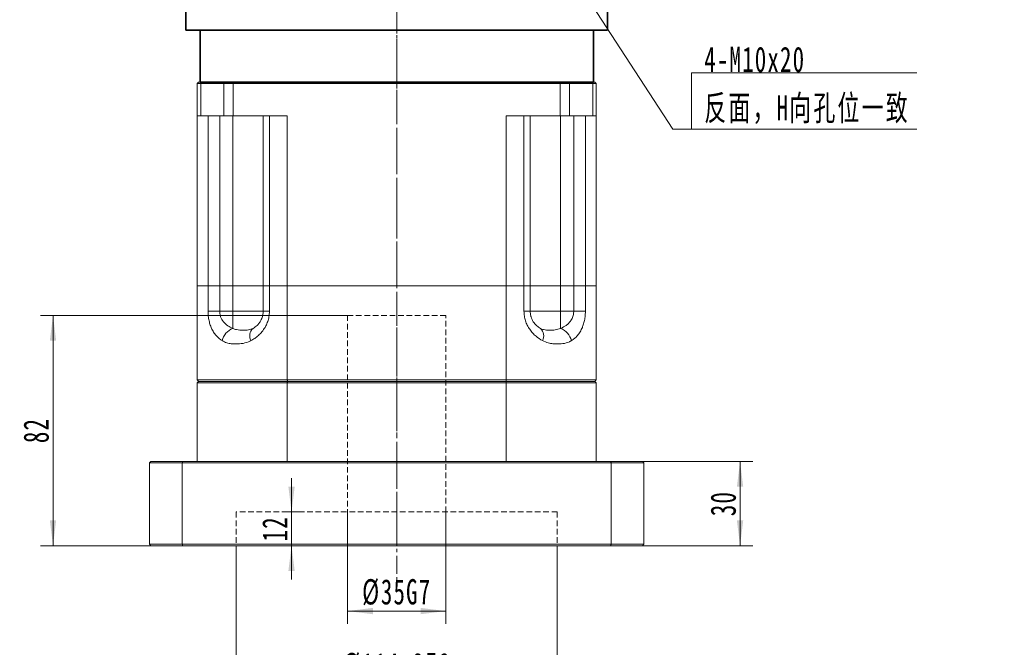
# Model space of a CAD drawing. Header units: millimetres. Extents: x 2861 to 3961, y -283 to 566.
# Tile 3 of 7: x 3097 to 3447, y 16 to 239. Entities that reach past the tile are written whole.
import ezdxf

# ---------------------------------------------------------------- set-up
doc = ezdxf.new("R2010")
doc.units = ezdxf.units.MM
for name, pattern in [('CENTER', [10.16, 6.35, -1.27, 1.27, -1.27]), ('DASHED', [0.75, 0.5, -0.25]), ('点画线', [18, 12, -2, 2, -2])]:
    doc.linetypes.add(name, pattern=pattern)
doc.layers.get('0').update_dxf_attribs({"lineweight": 35})
for name, color, linetype, lineweight in [('3中心线层', 1, 'CENTER', 18), ('4虚线层', 6, 'DASHED', 18), ('EB0', 7, 'Continuous', 35), ('中心线层', 1, '点画线', 18), ('尺寸线层', 3, 'Continuous', 18), ('粗实线层', 7, 'Continuous', 35)]:
    doc.layers.add(name, color=color, linetype=linetype, lineweight=lineweight)
doc.styles.add('标准', font='txt', dxfattribs={"width": 0.667})
doc.dimstyles.new('a4-1-3', dxfattribs={"dimtxt": 9, "dimasz": 9, "dimexe": 4.5, "dimexo": 0, "dimgap": 1.5, "dimtad": 1, "dimdec": 3, "dimdsep": 46, "dimtxsty": '标准', "dimblk": '_CAXARROW', "dimcen": 0, "dimdle": 12, "dimazin": 2, "dimtfac": 0.707107, "dimtdec": 3, "dimtix": 1, "dimtmove": 2, "dimatfit": 3, "dimfxl": 0, "dimfrac": 2, "dimtolj": 1, "dimtzin": 0, "dimarcsym": 0})

# ---------------------------------------------------------------- blocks, each defined once
blk = doc.blocks.new('*X15')
at = {"layer": '尺寸线层', "linetype": 'Continuous'}
blk.add_hatch(color=0, dxfattribs=at).paths.add_polyline_path([(-43.43, 56.55), (-37.58, 49.61), (-39.47, 48.39)], flags=0)
at = {"layer": '尺寸线层', "color": 0, "linetype": 'Continuous'}
blk.add_line((-43.43, 56.55), (-6.72, 0), dxfattribs=at)
at = {"layer": '尺寸线层', "color": 0}
for p, q in [((0, 20.08), (80.2, 20.08)), ((0, 0), (0, 20.08)), ((-6.72, 0), (0, 0)), ((0, 0), (80.2, 0))]:
    blk.add_line(p, q, dxfattribs=at)
at = {"layer": '尺寸线层', "color": 0, "insert": (4.5, 1.8), "char_height": 9, "width": 150.9096, "attachment_point": 7, "line_spacing_factor": 1.15057, "style": '标准'}
blk.add_mtext('\\T1.1;4-M10x20\\P反面，H向孔位一致', dxfattribs=at)
blk = doc.blocks.new('*X45')
at = {"layer": '尺寸线层', "linetype": 'Continuous'}
for points in [[(3353.35, 82.13), (3352.23, 73.13), (3354.48, 73.13)], [(3353.35, 52.13), (3352.23, 61.13), (3354.48, 61.13)]]:
    blk.add_hatch(color=0, dxfattribs=at).paths.add_polyline_path(points, flags=0)
at = {"layer": '尺寸线层', "color": 0, "linetype": 'Continuous'}
for p, q in [((3318.66, 82.13), (3357.85, 82.13)), ((3353.35, 52.13), (3353.35, 82.13)), ((3318.66, 52.13), (3357.85, 52.13))]:
    blk.add_line(p, q, dxfattribs=at)
at = {"layer": '尺寸线层', "color": 0, "insert": (3347.4, 67.13), "char_height": 9, "width": 18, "attachment_point": 5, "rotation": 90, "style": '标准'}
blk.add_mtext('\\T1.1;30', dxfattribs=at)
blk = doc.blocks.new('_CAXARROW')
blk.add_hatch(color=0).paths.add_polyline_path([(0, 0), (-1, 0.125), (-1, -0.125)], flags=0)
blk = doc.blocks.new('*X46')
at = {"layer": '尺寸线层', "linetype": 'Continuous'}
for points in [[(3213.66, 28.86), (3222.66, 29.99), (3222.66, 27.74)], [(3248.66, 28.86), (3239.66, 29.99), (3239.66, 27.74)]]:
    blk.add_hatch(color=0, dxfattribs=at).paths.add_polyline_path(points, flags=0)
at = {"layer": '尺寸线层', "color": 0, "linetype": 'Continuous'}
for p, q in [((3213.66, 64.13), (3213.66, 24.36)), ((3248.66, 64.13), (3248.66, 24.36)), ((3213.66, 28.86), (3248.66, 28.86))]:
    blk.add_line(p, q, dxfattribs=at)
at = {"layer": '尺寸线层', "color": 0, "insert": (3231.16, 35.52), "char_height": 9, "width": 47.9072, "attachment_point": 5, "style": '标准'}
blk.add_mtext('\\T1.1;%%C35G7', dxfattribs=at)
blk = doc.blocks.new('*X47')
at = {"layer": '尺寸线层', "linetype": 'Continuous'}
for points in [[(3174.01, 2.6), (3183.01, 3.73), (3183.01, 1.48)], [(3288.31, 2.6), (3279.31, 3.73), (3279.31, 1.48)]]:
    blk.add_hatch(color=0, dxfattribs=at).paths.add_polyline_path(points, flags=0)
at = {"layer": '尺寸线层', "color": 0, "linetype": 'Continuous'}
for p, q in [((3174.01, 52.13), (3174.01, -1.9)), ((3288.31, 52.13), (3288.31, -1.9)), ((3174.01, 2.6), (3288.31, 2.6))]:
    blk.add_line(p, q, dxfattribs=at)
at = {"layer": '尺寸线层', "color": 0, "insert": (3231.16, 9.23), "char_height": 9, "width": 75.3198, "attachment_point": 5, "style": '标准'}
blk.add_mtext('\\T1.1;%%C114.3F6', dxfattribs=at)
blk = doc.blocks.new('*X48')
at = {"layer": '尺寸线层', "linetype": 'Continuous'}
for points in [[(3193.72, 64.13), (3192.6, 73.13), (3194.85, 73.13)], [(3193.72, 52.13), (3192.6, 43.13), (3194.85, 43.13)]]:
    blk.add_hatch(color=0, dxfattribs=at).paths.add_polyline_path(points, flags=0)
at = {"layer": '尺寸线层', "color": 0, "linetype": 'Continuous'}
for p, q in [((3193.72, 40.13), (3193.72, 76.13)), ((3191.76, 64.13), (3198.22, 64.13)), ((3191.76, 52.13), (3198.22, 52.13))]:
    blk.add_line(p, q, dxfattribs=at)
at = {"layer": '尺寸线层', "color": 0, "insert": (3187.77, 58.13), "char_height": 9, "width": 18, "attachment_point": 5, "rotation": 90, "style": '标准'}
blk.add_mtext('\\T1.1;12', dxfattribs=at)
blk = doc.blocks.new('*X49')
at = {"layer": '尺寸线层', "linetype": 'Continuous'}
for points in [[(3108.83, 134.13), (3107.7, 125.13), (3109.95, 125.13)], [(3108.83, 52.13), (3107.7, 61.13), (3109.95, 61.13)]]:
    blk.add_hatch(color=0, dxfattribs=at).paths.add_polyline_path(points, flags=0)
at = {"layer": '尺寸线层', "color": 0, "linetype": 'Continuous'}
for p, q in [((3213.66, 134.13), (3104.33, 134.13)), ((3108.83, 52.13), (3108.83, 134.13)), ((3143.66, 52.13), (3104.33, 52.13))]:
    blk.add_line(p, q, dxfattribs=at)
at = {"layer": '尺寸线层', "color": 0, "insert": (3102.88, 93.13), "char_height": 9, "width": 18, "attachment_point": 5, "rotation": 90, "style": '标准'}
blk.add_mtext('\\T1.1;82', dxfattribs=at)

msp = doc.modelspace()

# ---------------------------------------------------------------- linework, layer by layer
at = {"color": 7, "linetype": 'Continuous', "lineweight": 15}
for p, q in [((3160.66, 217.1331), (3160.16, 216.633)), ((3160.16, 205.1331), (3160.16, 216.633)), ((3161.41, 216.633), (3160.16, 216.633)), ((3160.66, 217.1331), (3161.785, 217.1331)), ((3161.785, 217.1331), (3161.41, 216.633)), ((3169.6463, 216.633), (3161.41, 216.633)), ((3161.41, 216.633), (3161.41, 205.1331)), ((3161.785, 217.1331), (3169.977, 217.1331)), ((3169.977, 217.1331), (3169.6463, 216.633)), ((3169.6463, 205.1331), (3169.6463, 216.633)), ((3172.9534, 216.633), (3169.6463, 216.633)), ((3169.977, 217.1331), (3172.9534, 217.1331)), ((3172.9534, 217.1331), (3289.3665, 217.1331)), ((3172.9534, 217.1331), (3172.9534, 216.633)), ((3289.3665, 216.633), (3172.9534, 216.633)), ((3172.9534, 216.633), (3172.9534, 205.1331)), ((3289.3665, 217.1331), (3292.343, 217.1331)), ((3289.3665, 217.1331), (3289.3665, 216.633)), ((3292.6737, 216.633), (3289.3665, 216.633)), ((3289.3665, 205.1331), (3289.3665, 216.633)), ((3292.6737, 216.633), (3292.343, 217.1331)), ((3292.343, 217.1331), (3300.535, 217.1331)), ((3292.6737, 216.633), (3292.6737, 205.1331)), ((3300.91, 216.633), (3292.6737, 216.633)), ((3300.91, 216.633), (3300.535, 217.1331)), ((3300.535, 217.1331), (3301.66, 217.1331)), ((3300.91, 205.1331), (3300.91, 216.633)), ((3302.16, 216.633), (3300.91, 216.633)), ((3302.16, 216.633), (3301.66, 217.1331)), ((3302.16, 216.633), (3302.16, 205.1331)), ((3161.41, 205.1331), (3160.16, 205.1331)), ((3160.16, 144.6331), (3160.16, 205.1331)), ((3169.6463, 205.1331), (3161.41, 205.1331)), ((3164.0089, 144.6331), (3164.0089, 205.1331)), ((3168.154, 205.1331), (3168.154, 144.6331)), ((3172.9534, 205.1331), (3169.6463, 205.1331)), ((3172.8237, 205.1331), (3172.8237, 144.6331)), ((3192.1728, 205.1331), (3172.9534, 205.1331)), ((3183.66, 144.6331), (3183.66, 205.1331)), ((3185.8639, 205.1331), (3185.8639, 144.6331)), ((3192.1728, 205.1331), (3192.1728, 144.6331)), ((3289.3665, 205.1331), (3270.1471, 205.1331)), ((3270.1471, 144.6331), (3270.1471, 205.1331)), ((3276.456, 144.6331), (3276.456, 205.1331)), ((3278.66, 205.1331), (3278.66, 144.6331)), ((3292.6737, 205.1331), (3289.3665, 205.1331)), ((3289.4963, 205.1331), (3289.4963, 144.6331)), ((3300.91, 205.1331), (3292.6737, 205.1331)), ((3294.1659, 144.6331), (3294.1659, 205.1331)), ((3298.3111, 205.1331), (3298.3111, 144.6331)), ((3302.16, 205.1331), (3300.91, 205.1331)), ((3302.16, 205.1331), (3302.16, 144.6331)), ((3164.0089, 144.6331), (3160.16, 144.6331)), ((3160.16, 144.6331), (3160.16, 111.1331)), ((3164.0089, 144.6331), (3160.16, 144.6331)), ((3164.0089, 135.6331), (3164.0089, 144.6331)), ((3164.0089, 144.6331), (3168.154, 144.6331)), ((3168.154, 144.6331), (3164.0089, 144.6331)), ((3168.154, 144.6331), (3168.154, 135.6331)), ((3172.8237, 144.6331), (3168.154, 144.6331)), ((3168.154, 144.6331), (3172.8237, 144.6331)), ((3172.8237, 135.6331), (3172.8237, 144.6331)), ((3183.66, 144.6331), (3172.8237, 144.6331)), ((3172.8237, 144.6331), (3183.66, 144.6331)), ((3183.66, 135.6331), (3183.66, 144.6331)), ((3183.66, 144.6331), (3185.8639, 144.6331)), ((3185.8639, 144.6331), (3183.66, 144.6331)), ((3185.8639, 144.6331), (3185.8639, 135.6331)), ((3192.1728, 144.6331), (3185.8639, 144.6331)), ((3192.1728, 144.6331), (3185.8639, 144.6331)), ((3192.1728, 111.1331), (3192.1728, 144.6331)), ((3270.1471, 144.6331), (3192.1728, 144.6331)), ((3270.1471, 144.6331), (3192.1728, 144.6331)), ((3270.1471, 144.6331), (3270.1471, 111.1331)), ((3276.456, 144.6331), (3270.1471, 144.6331)), ((3276.456, 144.6331), (3270.1471, 144.6331)), ((3276.456, 135.6331), (3276.456, 144.6331)), ((3276.456, 144.6331), (3278.66, 144.6331)), ((3278.66, 144.6331), (3276.456, 144.6331)), ((3278.66, 144.6331), (3278.66, 135.6331)), ((3289.4963, 144.6331), (3278.66, 144.6331)), ((3278.66, 144.6331), (3289.4963, 144.6331)), ((3289.4963, 135.6331), (3289.4963, 144.6331)), ((3294.1659, 144.6331), (3289.4963, 144.6331)), ((3289.4963, 144.6331), (3294.1659, 144.6331)), ((3294.1659, 135.6331), (3294.1659, 144.6331)), ((3294.1659, 144.6331), (3298.3111, 144.6331)), ((3298.3111, 144.6331), (3294.1659, 144.6331)), ((3298.3111, 144.6331), (3298.3111, 135.6331)), ((3302.16, 144.6331), (3298.3111, 144.6331)), ((3302.16, 144.6331), (3298.3111, 144.6331)), ((3302.16, 111.1331), (3302.16, 144.6331)), ((3164.0089, 135.6331), (3168.154, 135.6331)), ((3168.154, 135.6331), (3172.8237, 135.6331)), ((3172.8237, 135.6331), (3183.66, 135.6331)), ((3172.8237, 135.6331), (3172.8237, 129.5011)), ((3185.8639, 135.6331), (3183.66, 135.6331)), ((3276.456, 135.6331), (3278.66, 135.6331)), ((3278.66, 135.6331), (3289.4963, 135.6331)), ((3289.4963, 135.6331), (3289.4963, 129.5011)), ((3289.4963, 135.6331), (3294.1659, 135.6331)), ((3298.3111, 135.6331), (3294.1659, 135.6331)), ((3160.16, 111.1331), (3192.1728, 111.1331)), ((3192.1728, 110.1331), (3160.16, 110.1331)), ((3160.16, 82.133), (3160.16, 110.1331)), ((3192.3013, 110.6331), (3160.66, 110.6331)), ((3160.66, 110.6331), (3192.3013, 110.6331)), ((3192.1728, 111.1331), (3270.1471, 111.1331)), ((3192.1728, 82.133), (3192.1728, 110.1331)), ((3270.1471, 110.1331), (3192.1728, 110.1331)), ((3270.0187, 110.6331), (3192.3013, 110.6331)), ((3192.3013, 110.6331), (3270.0187, 110.6331)), ((3301.66, 110.6331), (3270.0187, 110.6331)), ((3270.0187, 110.6331), (3301.66, 110.6331)), ((3270.1471, 111.1331), (3302.16, 111.1331)), ((3270.1471, 82.133), (3270.1471, 110.1331)), ((3302.16, 110.1331), (3270.1471, 110.1331)), ((3302.16, 82.133), (3302.16, 110.1331)), ((3154.817, 81.6331), (3143.16, 81.6331)), ((3143.16, 81.6331), (3143.16, 52.6331)), ((3143.66, 82.133), (3155.0039, 82.133)), ((3154.817, 52.6331), (3154.817, 81.6331)), ((3307.5029, 81.6331), (3154.817, 81.6331)), ((3155.0039, 82.133), (3307.3161, 82.133)), ((3307.3161, 82.133), (3318.66, 82.133)), ((3307.5029, 81.6331), (3307.5029, 52.6331)), ((3319.16, 81.6331), (3307.5029, 81.6331)), ((3319.16, 52.6331), (3319.16, 81.6331)), ((3143.16, 52.6331), (3154.817, 52.6331)), ((3154.817, 52.6331), (3307.5029, 52.6331)), ((3307.5029, 52.6331), (3319.16, 52.6331)), ((3155.0039, 52.133), (3143.66, 52.133)), ((3307.3161, 52.133), (3155.0039, 52.133)), ((3318.66, 52.133), (3307.3161, 52.133))]:
    msp.add_line(p, q, dxfattribs=at)
for centre, radius, start, end in [((3175.2843, 123.4735), 6.5105, 112.207038, 165.340541), ((3182.4679, 126.7989), 3.6352, 131.984315, 207.487319), ((3279.852, 126.7989), 3.6352, 332.512775, 48.015686), ((3287.0356, 123.4735), 6.5105, 14.659474, 67.793002)]:
    msp.add_arc(centre, radius, start, end, dxfattribs=at)
for points, knots in [([(3168.9857, 125.1211), (3168.3375, 125.5896), (3167.3246, 126.3217), (3166.1798, 127.7819), (3165.4057, 129.1011), (3164.7925, 130.5822), (3164.3472, 132.174), (3164.064, 133.8767), (3164.0272, 135.0477), (3164.0089, 135.6331)], [0, 0, 0, 0, 2.87535003, 4.49339855, 6.11019318, 7.62575647, 9.140182, 10.63867492, 12.13662643, 12.13662643, 12.13662643, 12.13662643]), ([(3168.154, 135.6331), (3168.2004, 135.0455), (3168.2549, 134.3546), (3168.6818, 133.0547), (3169.4597, 131.6944), (3170.9863, 130.327), (3172.2229, 129.7711), (3172.8237, 129.5011)], [0, 0, 0, 0, 1.58288668, 1.86126394, 3.83202637, 6.0832257, 8.20998106, 8.20998106, 8.20998106, 8.20998106]), ([(3185.8639, 135.6331), (3185.8274, 134.9411), (3185.7605, 133.6735), (3185.2725, 131.9147), (3184.7535, 130.6963), (3184.0744, 129.4636), (3183.2148, 128.2448), (3181.9559, 126.9457), (3180.6191, 125.8929), (3179.7018, 125.3784), (3179.2431, 125.1211)], [0, 0, 0, 0, 1.90346265, 3.4872403, 5.07199036, 5.67428425, 7.58473545, 9.49727225, 11.28008057, 13.06388852, 13.06388852, 13.06388852, 13.06388852]), ([(3180.0362, 129.5011), (3180.5297, 129.8143), (3181.2711, 130.2849), (3182.1937, 131.3043), (3182.8789, 132.3245), (3183.3339, 133.4147), (3183.6078, 134.5792), (3183.6399, 135.228), (3183.66, 135.6331)], [0, 0, 0, 0, 2.21348377, 3.32594096, 4.43619248, 5.87429024, 6.47272674, 7.46705315, 7.46705315, 7.46705315, 7.46705315]), ([(3283.0769, 125.1211), (3282.2828, 125.5896), (3281.0419, 126.3217), (3279.5244, 127.7819), (3278.4663, 129.1011), (3277.5994, 130.5822), (3276.9551, 132.174), (3276.5382, 133.8767), (3276.4834, 135.0477), (3276.456, 135.6331)], [0, 0, 0, 0, 3.09457451, 4.83598636, 6.57604871, 8.20716049, 9.83704954, 11.44979115, 13.06194956, 13.06194956, 13.06194956, 13.06194956]), ([(3278.66, 135.6331), (3278.7003, 135.0455), (3278.7476, 134.3546), (3279.1117, 133.0547), (3279.7632, 131.6944), (3280.9707, 130.327), (3281.8544, 129.7711), (3282.2837, 129.5011)], [0, 0, 0, 0, 1.43919666, 1.69230368, 3.48416635, 5.53100915, 7.4647019, 7.4647019, 7.4647019, 7.4647019]), ([(3289.4963, 129.5011), (3290.1851, 129.8143), (3291.2202, 130.2849), (3292.3995, 131.3043), (3293.2473, 132.3245), (3293.7864, 133.4147), (3294.1058, 134.5792), (3294.1428, 135.228), (3294.1659, 135.6331)], [0, 0, 0, 0, 2.43466541, 3.65828581, 4.87947641, 6.46127306, 7.1195092, 8.21319224, 8.21319224, 8.21319224, 8.21319224]), ([(3298.3111, 135.6331), (3298.2865, 134.9411), (3298.2415, 133.6735), (3297.9096, 131.9147), (3297.5496, 130.6963), (3297.0703, 129.4636), (3296.4515, 128.2448), (3295.509, 126.9457), (3294.4676, 125.8929), (3293.7121, 125.3784), (3293.3342, 125.1211)], [0, 0, 0, 0, 1.76880186, 3.24053503, 4.71317204, 5.27285582, 7.04815266, 8.82538622, 10.4820678, 12.13968035, 12.13968035, 12.13968035, 12.13968035]), ([(3172.8237, 129.5011), (3173.2391, 129.334), (3174.473, 128.8375), (3176.4882, 128.7946), (3178.3737, 128.8254), (3179.4776, 129.274), (3180.0362, 129.5011)], [0, 0, 0, 0, 1.24749681, 3.70559341, 5.53544568, 7.41027591, 7.41027591, 7.41027591, 7.41027591]), ([(3282.2837, 129.5011), (3282.6562, 129.334), (3283.7626, 128.8375), (3285.4193, 128.7946), (3287.603, 128.8254), (3288.8601, 129.274), (3289.4963, 129.5011)], [0, 0, 0, 0, 1.2474284, 3.70537927, 5.53512978, 7.40984781, 7.40984781, 7.40984781, 7.40984781]), ([(3179.2431, 125.1211), (3179.1821, 125.0901), (3178.2729, 124.6281), (3176.4509, 124.0651), (3174.1632, 123.8875), (3172.2503, 123.9928), (3170.5859, 124.3001), (3169.5461, 124.8336), (3168.9857, 125.1211)], [0, 0, 0, 0, 0.18420837, 2.74643248, 5.31984955, 7.00092447, 8.68033711, 10.64337142, 10.64337142, 10.64337142, 10.64337142]), ([(3293.3342, 125.1211), (3293.2832, 125.0901), (3292.5226, 124.6281), (3290.9232, 124.0651), (3288.7402, 123.8875), (3286.7682, 123.9928), (3284.959, 124.3001), (3283.736, 124.8336), (3283.0769, 125.1211)], [0, 0, 0, 0, 0.18420907, 2.74644458, 5.31987138, 7.00095458, 8.68037162, 10.64341167, 10.64341167, 10.64341167, 10.64341167])]:
    msp.add_open_spline(points, degree=3, knots=knots, dxfattribs=at)
for points in [[(3160.66, 110.6331), (3160.16, 111.1331)], [(3160.16, 110.1331), (3160.66, 110.6331)], [(3192.1728, 111.1331), (3192.3013, 110.6331)], [(3192.3013, 110.6331), (3192.1728, 110.1331)], [(3270.1471, 111.1331), (3270.0187, 110.6331)], [(3270.0187, 110.6331), (3270.1471, 110.1331)], [(3302.16, 111.1331), (3301.66, 110.6331)], [(3301.66, 110.6331), (3302.16, 110.1331)], [(3143.16, 81.6331), (3143.66, 82.133)], [(3155.0039, 82.133), (3154.817, 81.6331)], [(3307.3161, 82.133), (3307.5029, 81.6331)], [(3318.66, 82.133), (3319.16, 81.6331)], [(3143.16, 52.6331), (3143.66, 52.133)], [(3154.817, 52.6331), (3155.0039, 52.133)], [(3307.5029, 52.6331), (3307.3161, 52.133)], [(3318.66, 52.133), (3319.16, 52.6331)]]:
    msp.add_open_spline(points, degree=1, dxfattribs=at)
at = {"layer": '3中心线层'}
msp.add_line((3231.16, 322.8212), (3231.16, 39.8138), dxfattribs=at)
at = {"layer": '4虚线层', "lineweight": 15, "ltscale": 4}
for p, q in [((3248.66, 134.1331), (3213.66, 134.1331)), ((3213.66, 134.1331), (3213.66, 64.133)), ((3248.66, 64.133), (3248.66, 134.1331)), ((3174.01, 64.133), (3174.01, 52.133)), ((3288.31, 64.133), (3174.01, 64.133)), ((3288.31, 64.133), (3288.31, 52.133))]:
    msp.add_line(p, q, dxfattribs=at)
at = {"layer": 'EB0'}
msp.add_line((3301.16, 217.1331), (3161.16, 217.1331), dxfattribs=at)
at = {"layer": '中心线层'}
msp.add_line((3231.16, 58.4124), (3231.16, 388.6331), dxfattribs=at)
at = {"layer": '粗实线层'}
for p, q in [((3156.16, 235.6331), (3156.16, 385.6331)), ((3306.16, 235.6331), (3306.16, 385.6331)), ((3156.16, 235.6331), (3306.16, 235.6331)), ((3161.16, 217.1331), (3161.16, 235.6331)), ((3301.16, 217.1331), (3301.16, 235.6331))]:
    msp.add_line(p, q, dxfattribs=at)

# ---------------------------------------------------------------- block references
at = {"layer": '尺寸线层'}
msp.add_blockref('*X15', (3336.1138, 200.3883), dxfattribs=at)

# ---------------------------------------------------------------- dimensions: what is measured, and where the dimension line sits
for base, p1, p2, picture, middle in [((3108.83, 134.1331), (3143.66, 52.133), (3213.66, 134.1331), '*X49', (3102.8786, 93.133)), ((3353.3538, 82.133), (3318.66, 52.133), (3318.66, 82.133), '*X45', (3347.4025, 67.133)), ((3193.7215, 64.133), (3191.759, 52.133), (3191.759, 64.133), '*X48', (3187.7701, 58.133))]:
    dim = msp.add_linear_dim(base=base, p1=p1, p2=p2, angle=90, dimstyle='a4-1-3', override={"dimsah": 1, "dimtfill": 1, "dimtzin": 0}, dxfattribs=at)
    dim.commit()
    dim.dimension.update_dxf_attribs({"geometry": picture, "text_midpoint": middle, "dimtype": 160})
for base, p1, p2, text, picture, middle in [((3248.66, 28.8602), (3213.66, 64.133), (3248.66, 64.133), '%%C<>G7', '*X46', (3231.16, 35.5169)), ((3288.31, 2.601), (3174.01, 52.133), (3288.31, 52.133), '%%C<>F6', '*X47', (3231.16, 9.2334))]:
    dim = msp.add_linear_dim(base=base, p1=p1, p2=p2, angle=0, text=text, dimstyle='a4-1-3', override={"dimsah": 1, "dimtfill": 1}, dxfattribs=at)
    dim.commit()
    dim.dimension.update_dxf_attribs({"geometry": picture, "text_midpoint": middle})

doc.saveas('drawing.dxf')
